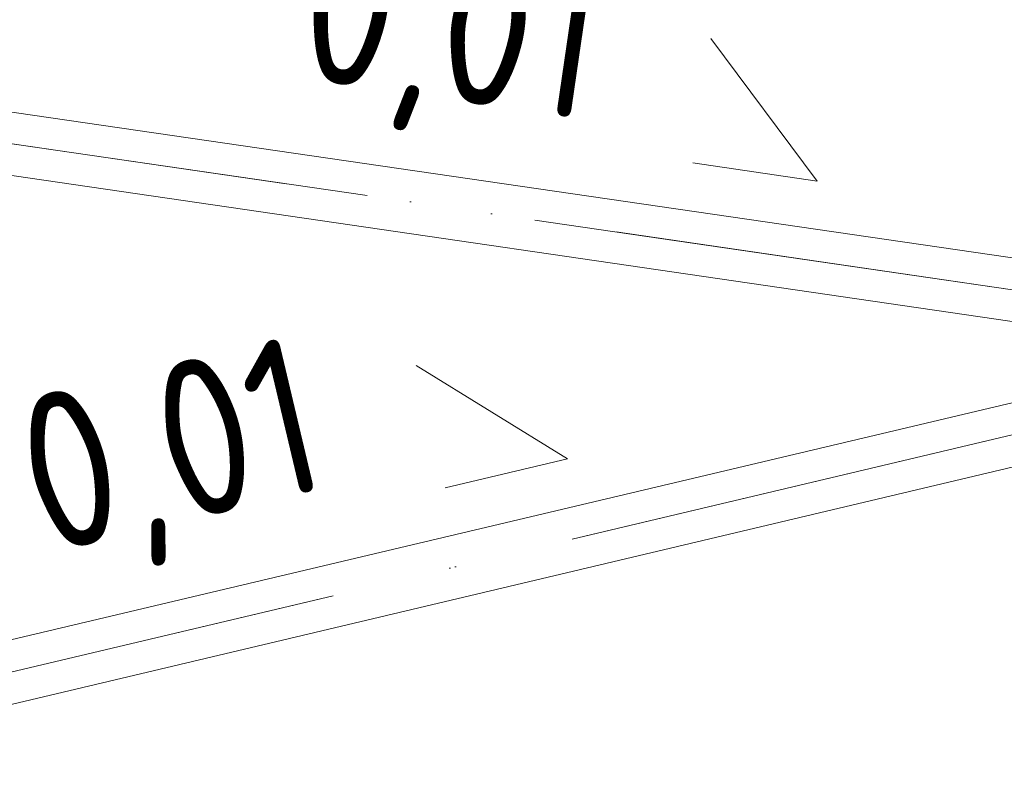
# Model space of a CAD drawing. Header units: millimetres. Extents: x -121 to 34184, y -147 to 33428.
# Tile 106 of 256: x 9468 to 10252, y 26187 to 26798. Entities that reach past the tile are written whole.
import ezdxf

# ---------------------------------------------------------------- set-up
doc = ezdxf.new("R2010")
doc.units = ezdxf.units.MM
doc.linetypes.add('ADSK_Осевая', pattern=[700, 500, -100, 0, -100])
for name, color, linetype, lineweight in [('P-PIPE-____-CNTR', 3, 'ADSK_Осевая', 20), ('P-PIPE-____-IDEN', 2, 'Continuous', 20), ('P-PIPE-____-OTLN', 3, 'Continuous', 20)]:
    doc.layers.add(name, color=color, linetype=linetype, lineweight=lineweight)
doc.styles.add('GOST Common_1', font='GOST_Common.ttf', dxfattribs={"width": 0.9, "height": 125})

# ---------------------------------------------------------------- blocks, each defined once
blk = doc.blocks.new('ADSK_M_Трубы_Уклоны - Фактический_0_0Х0_Знак справа-556980-_3D_ копия 1')
at = {"layer": 'P-PIPE-____-IDEN'}
for q in [(15293.91, 19381.11), (15228.4, 19305.55)]:
    blk.add_line((15303.96, 19240.05), q, dxfattribs=at)

msp = doc.modelspace()

# ---------------------------------------------------------------- linework, layer by layer
at = {"layer": 'P-PIPE-____-CNTR', "color": 9}
for p, q in [((9185.49, 26739.99), (10449.56, 26555.6)), ((9250.08, 26730.56), (10446.27, 26556.08))]:
    msp.add_line(p, q, dxfattribs=at)
at = {"layer": 'P-PIPE-____-CNTR', "color": 10}
for p, q in [((9226.77, 26223.55), (10472.11, 26518.68)), ((9231.17, 26224.59), (10471.52, 26518.54))]:
    msp.add_line(p, q, dxfattribs=at)
at = {"layer": 'P-PIPE-____-OTLN', "color": 22}
for p, q in [((10503.54, 26572.99), (9183.69, 26765.51)), ((9183.73, 26714.98), (10429.04, 26533.33)), ((10499.06, 26550.76), (9171.37, 26236.11)), ((9182.9, 26187.46), (10510.59, 26502.11))]:
    msp.add_line(p, q, dxfattribs=at)

# ---------------------------------------------------------------- block references
at = {"layer": 'P-PIPE-____-IDEN'}
for p, rotation in [((7587, 2214.68), 32.62592950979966), ((16580.62, 2788.54), 54.25759567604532)]:
    msp.add_blockref('ADSK_M_Трубы_Уклоны - Фактический_0_0Х0_Знак справа-556980-_3D_ копия 1', p, dxfattribs=dict(at, rotation=rotation))

# ---------------------------------------------------------------- texts
at = {"layer": 'P-PIPE-____-IDEN', "lineweight": 9, "char_height": 125, "width": 310.2531, "attachment_point": 1, "style": 'GOST Common_1'}
for insert, rotation in [((9704.67, 26875.91), 351.70095), ((9458.06, 26493.6), 13.33262)]:
    msp.add_mtext('0,01', dxfattribs=dict(at, insert=insert, rotation=rotation))

doc.saveas('drawing.dxf')
